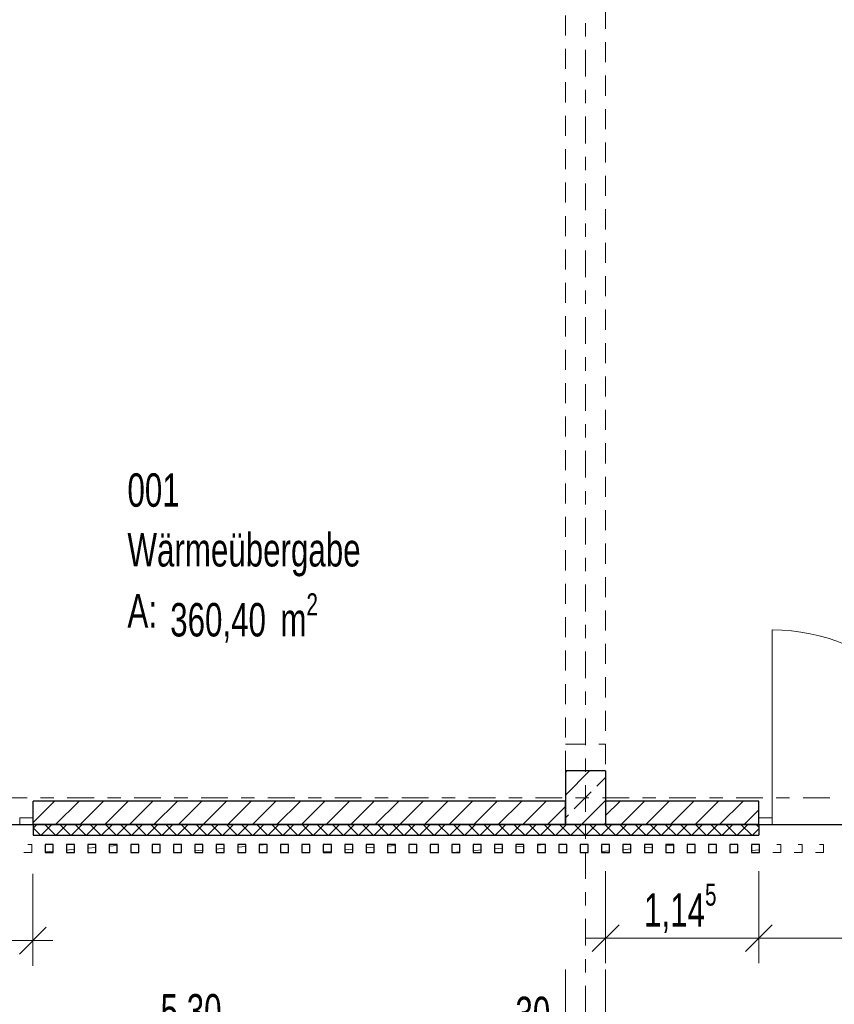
# Model space of a CAD drawing. Header units: metres. Extents: x -3.3 to 34.5, y -5.3 to 16.4.
# Tile 3 of 15: x 1.4 to 7.5, y -1.5 to 5.8. Entities that reach past the tile are written whole.
import ezdxf

# ---------------------------------------------------------------- set-up
doc = ezdxf.new("R2010")
doc.units = ezdxf.units.M
doc.header["$MEASUREMENT"] = 0
doc.set_wipeout_variables(frame=1)
for name, pattern in [('Raster', [0.4, 0.2, -0.1, 0, -0.1]), ('Untersicht', [0.2, 0.15, -0.05]), ('Wipeout_Contour', [1, 0, -1])]:
    doc.linetypes.add(name, pattern=pattern)
for name, color, linetype in [('Neubau_10 Fassade', 7, 'Continuous'), ('Neubau_10 Stütze', 7, 'Continuous'), ('Neubau_10 Wand Aussen', 7, 'Continuous'), ('Neubau_20 Decke Roh', 7, 'Continuous'), ('Neubau_20 Träger', 7, 'Continuous'), ('Neubau_80 Raum', 7, 'Continuous'), ('Neubau_86 Achsraster', 7, 'Continuous'), ('Neubau_93 1_100 Bemaßung', 7, 'Continuous')]:
    doc.layers.add(name, color=color, linetype=linetype)
doc.styles.add('ERSTELLTER_STIL_1', font='GOTHIC.TTF', dxfattribs={"width": 0.7})
doc.styles.add('ERSTELLTER_STIL_2', font='arial.ttf')
doc.dimstyles.new('ERSTELLTER_STIL__2', dxfattribs={"dimtxt": 0.25, "dimasz": 0.190285, "dimexe": 0.18, "dimexo": 0.5, "dimgap": 0, "dimtad": 1, "dimtih": 1, "dimtoh": 1, "dimzin": 0, "dimdsep": 46, "dimtxsty": 'ERSTELLTER_STIL_2', "dimblk": 'ARROWHEAD_6', "dimblk1": 'ARROWHEAD_6', "dimblk2": 'ARROWHEAD_6', "dimcen": 0.09, "dimclrd": 7, "dimclre": 7, "dimclrt": 7, "dimazin": 0, "dimtfac": 1, "dimtdec": 4, "dimtmove": 0, "dimatfit": 3, "dimfxl": 1, "dimtolj": 1, "dimtzin": 0, "dimarcsym": 0})
doc.dimstyles.new('ERSTELLTER_STIL__3', dxfattribs={"dimtxt": 0.25, "dimasz": 0.190285, "dimexe": 0.18, "dimexo": 0.5, "dimgap": 0, "dimtad": 1, "dimtih": 1, "dimtoh": 1, "dimzin": 0, "dimdsep": 46, "dimtxsty": 'ERSTELLTER_STIL_1', "dimblk": 'ARROWHEAD_6', "dimblk1": 'ARROWHEAD_6', "dimblk2": 'ARROWHEAD_6', "dimcen": 0.09, "dimclrd": 7, "dimclre": 7, "dimclrt": 7, "dimazin": 0, "dimtfac": 1, "dimtdec": 4, "dimtmove": 0, "dimatfit": 3, "dimfxl": 1, "dimtolj": 1, "dimtzin": 0, "dimarcsym": 0})
doc.dimstyles.new('ERSTELLTER_STIL__6', dxfattribs={"dimtxt": 0.25, "dimasz": 0.190285, "dimexe": 0.18, "dimexo": 0.5, "dimgap": 0, "dimtad": 1, "dimtih": 1, "dimtoh": 1, "dimzin": 0, "dimdsep": 46, "dimtxsty": 'ERSTELLTER_STIL_1', "dimblk": 'ARROWHEAD_6', "dimblk1": 'ARROWHEAD_6', "dimblk2": 'ARROWHEAD_6', "dimcen": 0.09, "dimclrd": 7, "dimclre": 7, "dimclrt": 7, "dimazin": 0, "dimtfac": 1, "dimtdec": 4, "dimtmove": 2, "dimatfit": 3, "dimfxl": 1, "dimtolj": 1, "dimtzin": 0, "dimarcsym": 0})
pattern_1 = [(45, (0, 0), (-0.091924, 0.091924), [])]
pattern_2 = [(5, (0, 0), (-0.007844, 0.0896575), [])]

# ---------------------------------------------------------------- blocks, each defined once
blk = doc.blocks.new('*D4')
at = {"layer": 'Neubau_93 1_100 Bemaßung', "color": 7, "linetype": 'Continuous', "lineweight": 13, "transparency": 16777216}
for p, q in [((0, 14.4379), (0, 15.1257)), ((5.6, 14.4379), (5.6, 15.1257)), ((0.1001, 15.038), (-0.1002, 14.8377)), ((5.7001, 15.038), (5.4998, 14.8377)), ((-0.1502, 14.9379), (0, 14.9379))]:
    blk.add_line(p, q, dxfattribs=at)
at = {"color": 254, "linetype": 'Wipeout_Contour', "lineweight": 0, "ltscale": 61.518519, "transparency": 16777216}
blk.add_wipeout([(2.4164, 14.9379), (3.1836, 14.9379), (3.1836, 15.2879), (2.4164, 15.2879)], dxfattribs=at).dxf.layer = 'Neubau_93 1_100 Bemaßung'
at = {"layer": 'Neubau_93 1_100 Bemaßung', "color": 7, "linetype": 'Continuous', "lineweight": 13, "transparency": 16777216}
blk.add_line((0, 14.9379), (5.6, 14.9379), dxfattribs=at)
at = {"layer": 'Neubau_93 1_100 Bemaßung', "color": 7, "lineweight": 13, "transparency": 16777216, "insert": (2.4664, 14.9879), "char_height": 0.25, "attachment_point": 7, "style": 'ERSTELLTER_STIL_2'}
blk.add_mtext('\\A1;5,60', dxfattribs=at)
blk = doc.blocks.new('ARROWHEAD_6')
at = {"color": 0, "linetype": 'Continuous', "lineweight": 0}
for p, q in [((-0.5, -0.5), (0.5, 0.5)), ((0, 0), (-1, 0))]:
    blk.add_line(p, q, dxfattribs=at)
blk = doc.blocks.new('*D5')
at = {"layer": 'Neubau_93 1_100 Bemaßung', "color": 7, "linetype": 'Continuous', "lineweight": 13, "transparency": 16777216}
for p, q in [((5.6, 14.4379), (5.6, 15.1257)), ((11.2, 14.4379), (11.2, 15.1257)), ((5.7001, 15.038), (5.4998, 14.8377)), ((11.3002, 15.038), (11.0998, 14.8377))]:
    blk.add_line(p, q, dxfattribs=at)
at = {"color": 254, "linetype": 'Wipeout_Contour', "lineweight": 0, "ltscale": 69.177086, "transparency": 16777216}
blk.add_wipeout([(8.0164, 14.9379), (8.7836, 14.9379), (8.7836, 15.2879), (8.0164, 15.2879)], dxfattribs=at).dxf.layer = 'Neubau_93 1_100 Bemaßung'
at = {"layer": 'Neubau_93 1_100 Bemaßung', "color": 7, "linetype": 'Continuous', "lineweight": 13, "transparency": 16777216}
blk.add_line((5.6, 14.9379), (11.2, 14.9379), dxfattribs=at)
at = {"layer": 'Neubau_93 1_100 Bemaßung', "color": 7, "lineweight": 13, "transparency": 16777216, "insert": (8.0664, 14.9879), "char_height": 0.25, "attachment_point": 7, "style": 'ERSTELLTER_STIL_2'}
blk.add_mtext('\\A1;5,60', dxfattribs=at)
blk = doc.blocks.new('*D8')
at = {"layer": 'Neubau_93 1_100 Bemaßung', "color": 7, "linetype": 'Continuous', "lineweight": 13, "transparency": 16777216}
for p, q in [((5.75, -1.2383), (5.75, -0.5505)), ((6.895, -1.2383), (6.895, -0.5505)), ((5.8502, -0.9504), (5.6499, -1.1507)), ((6.9952, -0.9504), (6.7949, -1.1507)), ((5.5998, -1.0505), (5.75, -1.0505)), ((5.75, -1.0505), (6.895, -1.0505))]:
    blk.add_line(p, q, dxfattribs=at)
at = {"layer": 'Neubau_93 1_100 Bemaßung', "color": 7, "lineweight": 13, "transparency": 16777216, "insert": (6.0377, -1.0383), "char_height": 0.25, "attachment_point": 7, "style": 'ERSTELLTER_STIL_1'}
blk.add_mtext('\\A1;1,14{\\H0.66x;\\S5^  ;}', dxfattribs=at)
blk = doc.blocks.new('*D9')
at = {"layer": 'Neubau_93 1_100 Bemaßung', "color": 7, "linetype": 'Continuous', "lineweight": 13, "transparency": 16777216}
for p, q in [((6.895, -1.2383), (6.895, -0.5505)), ((9.905, -1.2383), (9.905, -0.5505)), ((6.9952, -0.9504), (6.7949, -1.1507)), ((10.0052, -0.9504), (9.8049, -1.1507)), ((6.895, -1.0505), (9.905, -1.0505))]:
    blk.add_line(p, q, dxfattribs=at)
at = {"layer": 'Neubau_93 1_100 Bemaßung', "color": 7, "lineweight": 13, "transparency": 16777216, "insert": (8.1604, -1.0301), "char_height": 0.25, "attachment_point": 7, "style": 'ERSTELLTER_STIL_1'}
blk.add_mtext('\\A1;3,01', dxfattribs=at)
blk = doc.blocks.new('*D23')
at = {"layer": 'Neubau_93 1_100 Bemaßung', "color": 7, "linetype": 'Continuous', "lineweight": 13, "transparency": 16777216}
for p, q in [((0.3325, -1.2571), (0.3325, -0.5693)), ((1.4675, -1.2571), (1.4675, -0.5693)), ((0.4326, -0.9692), (0.2323, -1.1695)), ((1.3673, -1.1695), (1.5676, -0.9692)), ((0.3325, -1.0693), (1.4675, -1.0693)), ((1.4675, -1.0693), (1.6177, -1.0693))]:
    blk.add_line(p, q, dxfattribs=at)
at = {"layer": 'Neubau_93 1_100 Bemaßung', "color": 7, "lineweight": 13, "transparency": 16777216, "insert": (0.6152, -1.0571), "char_height": 0.25, "attachment_point": 7, "style": 'ERSTELLTER_STIL_1'}
blk.add_mtext('\\A1;1,13{\\H0.66x;\\S5^  ;}', dxfattribs=at)
blk = doc.blocks.new('*D37')
at = {"layer": 'Neubau_93 1_100 Bemaßung', "color": 7, "linetype": 'Continuous', "lineweight": 13, "transparency": 16777216}
for p, q in [((-0.15, -1.9734), (-0.15, -1.2856)), ((0.15, -1.9734), (0.15, -1.2856)), ((-0.0498, -1.6854), (-0.2501, -1.8857)), ((0.2501, -1.6854), (0.0498, -1.8857)), ((-0.3002, -1.7856), (-0.15, -1.7856)), ((-0.15, -1.7856), (0.15, -1.7856)), ((0.15, -1.7856), (5.45, -1.7856))]:
    blk.add_line(p, q, dxfattribs=at)
at = {"layer": 'Neubau_93 1_100 Bemaßung', "color": 7, "lineweight": 13, "transparency": 16777216, "insert": (-0.524, -1.742), "char_height": 0.25, "attachment_point": 7, "style": 'ERSTELLTER_STIL_1'}
blk.add_mtext('\\A1;30', dxfattribs=at)
blk = doc.blocks.new('*D38')
at = {"layer": 'Neubau_93 1_100 Bemaßung', "color": 7, "linetype": 'Continuous', "lineweight": 13, "transparency": 16777216}
for p, q in [((0.2501, -1.6854), (0.0498, -1.8857)), ((5.5502, -1.6854), (5.3499, -1.8857)), ((0.15, -1.7856), (5.45, -1.7856))]:
    blk.add_line(p, q, dxfattribs=at)
at = {"layer": 'Neubau_93 1_100 Bemaßung', "color": 7, "lineweight": 13, "transparency": 16777216, "char_height": 0.25, "attachment_point": 7, "style": 'ERSTELLTER_STIL_1'}
for s, insert in [('\\A1;5,30', (2.4235, -1.7652)), ('\\A1;30', (5.076, -1.742))]:
    blk.add_mtext(s, dxfattribs=dict(at, insert=insert))
blk = doc.blocks.new('*D39')
at = {"layer": 'Neubau_93 1_100 Bemaßung', "color": 7, "linetype": 'Continuous', "lineweight": 13, "transparency": 16777216}
for p, q in [((5.45, -1.9734), (5.45, -1.2856)), ((5.75, -1.9734), (5.75, -1.2856)), ((5.5502, -1.6854), (5.3499, -1.8857)), ((5.8502, -1.6854), (5.6498, -1.8857)), ((0.15, -1.7856), (5.45, -1.7856)), ((5.45, -1.7856), (5.75, -1.7856)), ((5.75, -1.7856), (11.05, -1.7856))]:
    blk.add_line(p, q, dxfattribs=at)
blk = doc.blocks.new('*D40')
at = {"layer": 'Neubau_93 1_100 Bemaßung', "color": 7, "linetype": 'Continuous', "lineweight": 13, "transparency": 16777216}
for p, q in [((5.8502, -1.6854), (5.6498, -1.8857)), ((11.1502, -1.6854), (10.9498, -1.8857)), ((5.75, -1.7856), (11.05, -1.7856))]:
    blk.add_line(p, q, dxfattribs=at)
at = {"layer": 'Neubau_93 1_100 Bemaßung', "color": 7, "lineweight": 13, "transparency": 16777216, "char_height": 0.25, "attachment_point": 7, "style": 'ERSTELLTER_STIL_1'}
for s, insert in [('\\A1;5,30', (8.1064, -1.7652)), ('\\A1;30', (10.676, -1.742))]:
    blk.add_mtext(s, dxfattribs=dict(at, insert=insert))
blk = doc.blocks.new('*D41')
at = {"layer": 'Neubau_93 1_100 Bemaßung', "color": 7, "linetype": 'Continuous', "lineweight": 13, "transparency": 16777216}
for p, q in [((11.05, -1.9734), (11.05, -1.2856)), ((11.35, -1.9734), (11.35, -1.2856)), ((11.1502, -1.6854), (10.9498, -1.8857)), ((11.4502, -1.6854), (11.2499, -1.8857)), ((5.75, -1.7856), (11.05, -1.7856)), ((11.05, -1.7856), (11.35, -1.7856)), ((11.35, -1.7856), (16.65, -1.7856))]:
    blk.add_line(p, q, dxfattribs=at)
blk = doc.blocks.new('*D56')
at = {"layer": 'Neubau_93 1_100 Bemaßung', "color": 7, "linetype": 'Continuous', "lineweight": 13, "transparency": 16777216}
for p, q in [((-0.15, -2.4712), (-0.15, -1.7834)), ((29.95, -2.4712), (29.95, -1.7834)), ((-0.0498, -2.1833), (-0.2501, -2.3836)), ((29.8499, -2.3836), (30.0502, -2.1833)), ((-0.3002, -2.2834), (-0.15, -2.2834)), ((-0.15, -2.2834), (29.95, -2.2834)), ((29.95, -2.2834), (30.1002, -2.2834))]:
    blk.add_line(p, q, dxfattribs=at)
at = {"layer": 'Neubau_93 1_100 Bemaßung', "color": 7, "lineweight": 13, "transparency": 16777216, "insert": (14.592, -2.2631), "char_height": 0.25, "attachment_point": 7, "style": 'ERSTELLTER_STIL_1'}
blk.add_mtext('\\A1;30,10', dxfattribs=at)

msp = doc.modelspace()

# ---------------------------------------------------------------- hatches: boundary and pattern name
at = {"layer": 'Neubau_10 Fassade', "linetype": 'Continuous', "lineweight": 0, "true_color": 0x000000}
h = msp.add_hatch(dxfattribs=at)
h.set_pattern_fill('DÄMMUNG_HART_1', color=18, style=0, pattern_type=2)
h.set_pattern_definition([(225, (0, 0), (-0.0565685, 0.0565685), []), (315, (0, 0), (0.0565685, 0.0565685), [])])
h.paths.add_polyline_path([(1.47, -0.2), (1.47, -0.28), (6.895, -0.28), (6.895, -0.2)])
h = msp.add_hatch(dxfattribs=at)
h.set_pattern_fill('HOLZ_VOLLHOLZ_LÄNGSHOLZ', color=18, style=0, pattern_type=2)
h.set_pattern_definition(pattern_2)
h.paths.add_polyline_path([(1.5597, -0.41), (1.6197, -0.41), (1.6197, -0.35), (1.5597, -0.35)])
h = msp.add_hatch(dxfattribs=at)
h.set_pattern_fill('HOLZ_VOLLHOLZ_LÄNGSHOLZ', color=18, style=0, pattern_type=2)
h.set_pattern_definition(pattern_2)
h.paths.add_polyline_path([(1.7197, -0.41), (1.7797, -0.41), (1.7797, -0.35), (1.7197, -0.35)])
h = msp.add_hatch(dxfattribs=at)
h.set_pattern_fill('HOLZ_VOLLHOLZ_LÄNGSHOLZ', color=18, style=0, pattern_type=2)
h.set_pattern_definition(pattern_2)
h.paths.add_polyline_path([(1.8797, -0.41), (1.9397, -0.41), (1.9397, -0.35), (1.8797, -0.35)])
h = msp.add_hatch(dxfattribs=at)
h.set_pattern_fill('HOLZ_VOLLHOLZ_LÄNGSHOLZ', color=18, style=0, pattern_type=2)
h.set_pattern_definition(pattern_2)
h.paths.add_polyline_path([(2.0397, -0.41), (2.0997, -0.41), (2.0997, -0.35), (2.0397, -0.35)])
h = msp.add_hatch(dxfattribs=at)
h.set_pattern_fill('HOLZ_VOLLHOLZ_LÄNGSHOLZ', color=18, style=0, pattern_type=2)
h.set_pattern_definition(pattern_2)
h.paths.add_polyline_path([(2.1997, -0.41), (2.2597, -0.41), (2.2597, -0.35), (2.1997, -0.35)])
h = msp.add_hatch(dxfattribs=at)
h.set_pattern_fill('HOLZ_VOLLHOLZ_LÄNGSHOLZ', color=18, style=0, pattern_type=2)
h.set_pattern_definition(pattern_2)
h.paths.add_polyline_path([(2.3597, -0.41), (2.4197, -0.41), (2.4197, -0.35), (2.3597, -0.35)])
h = msp.add_hatch(dxfattribs=at)
h.set_pattern_fill('HOLZ_VOLLHOLZ_LÄNGSHOLZ', color=18, style=0, pattern_type=2)
h.set_pattern_definition(pattern_2)
h.paths.add_polyline_path([(2.5197, -0.41), (2.5797, -0.41), (2.5797, -0.35), (2.5197, -0.35)])
h = msp.add_hatch(dxfattribs=at)
h.set_pattern_fill('HOLZ_VOLLHOLZ_LÄNGSHOLZ', color=18, style=0, pattern_type=2)
h.set_pattern_definition(pattern_2)
h.paths.add_polyline_path([(2.6797, -0.41), (2.7397, -0.41), (2.7397, -0.35), (2.6797, -0.35)])
h = msp.add_hatch(dxfattribs=at)
h.set_pattern_fill('HOLZ_VOLLHOLZ_LÄNGSHOLZ', color=18, style=0, pattern_type=2)
h.set_pattern_definition(pattern_2)
h.paths.add_polyline_path([(2.8397, -0.41), (2.8997, -0.41), (2.8997, -0.35), (2.8397, -0.35)])
h = msp.add_hatch(dxfattribs=at)
h.set_pattern_fill('HOLZ_VOLLHOLZ_LÄNGSHOLZ', color=18, style=0, pattern_type=2)
h.set_pattern_definition(pattern_2)
h.paths.add_polyline_path([(2.9997, -0.41), (3.0597, -0.41), (3.0597, -0.35), (2.9997, -0.35)])
h = msp.add_hatch(dxfattribs=at)
h.set_pattern_fill('HOLZ_VOLLHOLZ_LÄNGSHOLZ', color=18, style=0, pattern_type=2)
h.set_pattern_definition(pattern_2)
h.paths.add_polyline_path([(3.1597, -0.41), (3.2197, -0.41), (3.2197, -0.35), (3.1597, -0.35)])
h = msp.add_hatch(dxfattribs=at)
h.set_pattern_fill('HOLZ_VOLLHOLZ_LÄNGSHOLZ', color=18, style=0, pattern_type=2)
h.set_pattern_definition(pattern_2)
h.paths.add_polyline_path([(3.3197, -0.41), (3.3797, -0.41), (3.3797, -0.35), (3.3197, -0.35)])
h = msp.add_hatch(dxfattribs=at)
h.set_pattern_fill('HOLZ_VOLLHOLZ_LÄNGSHOLZ', color=18, style=0, pattern_type=2)
h.set_pattern_definition(pattern_2)
h.paths.add_polyline_path([(3.4797, -0.41), (3.5397, -0.41), (3.5397, -0.35), (3.4797, -0.35)])
h = msp.add_hatch(dxfattribs=at)
h.set_pattern_fill('HOLZ_VOLLHOLZ_LÄNGSHOLZ', color=18, style=0, pattern_type=2)
h.set_pattern_definition(pattern_2)
h.paths.add_polyline_path([(3.6397, -0.41), (3.6997, -0.41), (3.6997, -0.35), (3.6397, -0.35)])
h = msp.add_hatch(dxfattribs=at)
h.set_pattern_fill('HOLZ_VOLLHOLZ_LÄNGSHOLZ', color=18, style=0, pattern_type=2)
h.set_pattern_definition(pattern_2)
h.paths.add_polyline_path([(3.7997, -0.41), (3.8597, -0.41), (3.8597, -0.35), (3.7997, -0.35)])
h = msp.add_hatch(dxfattribs=at)
h.set_pattern_fill('HOLZ_VOLLHOLZ_LÄNGSHOLZ', color=18, style=0, pattern_type=2)
h.set_pattern_definition(pattern_2)
h.paths.add_polyline_path([(3.9597, -0.41), (4.0197, -0.41), (4.0197, -0.35), (3.9597, -0.35)])
h = msp.add_hatch(dxfattribs=at)
h.set_pattern_fill('HOLZ_VOLLHOLZ_LÄNGSHOLZ', color=18, style=0, pattern_type=2)
h.set_pattern_definition(pattern_2)
h.paths.add_polyline_path([(4.1197, -0.41), (4.1797, -0.41), (4.1797, -0.35), (4.1197, -0.35)])
h = msp.add_hatch(dxfattribs=at)
h.set_pattern_fill('HOLZ_VOLLHOLZ_LÄNGSHOLZ', color=18, style=0, pattern_type=2)
h.set_pattern_definition(pattern_2)
h.paths.add_polyline_path([(4.2797, -0.41), (4.3397, -0.41), (4.3397, -0.35), (4.2797, -0.35)])
h = msp.add_hatch(dxfattribs=at)
h.set_pattern_fill('HOLZ_VOLLHOLZ_LÄNGSHOLZ', color=18, style=0, pattern_type=2)
h.set_pattern_definition(pattern_2)
h.paths.add_polyline_path([(4.4397, -0.41), (4.4997, -0.41), (4.4997, -0.35), (4.4397, -0.35)])
h = msp.add_hatch(dxfattribs=at)
h.set_pattern_fill('HOLZ_VOLLHOLZ_LÄNGSHOLZ', color=18, style=0, pattern_type=2)
h.set_pattern_definition(pattern_2)
h.paths.add_polyline_path([(4.5997, -0.41), (4.6597, -0.41), (4.6597, -0.35), (4.5997, -0.35)])
h = msp.add_hatch(dxfattribs=at)
h.set_pattern_fill('HOLZ_VOLLHOLZ_LÄNGSHOLZ', color=18, style=0, pattern_type=2)
h.set_pattern_definition(pattern_2)
h.paths.add_polyline_path([(4.7597, -0.41), (4.8197, -0.41), (4.8197, -0.35), (4.7597, -0.35)])
h = msp.add_hatch(dxfattribs=at)
h.set_pattern_fill('HOLZ_VOLLHOLZ_LÄNGSHOLZ', color=18, style=0, pattern_type=2)
h.set_pattern_definition(pattern_2)
h.paths.add_polyline_path([(4.9197, -0.41), (4.9797, -0.41), (4.9797, -0.35), (4.9197, -0.35)])
h = msp.add_hatch(dxfattribs=at)
h.set_pattern_fill('HOLZ_VOLLHOLZ_LÄNGSHOLZ', color=18, style=0, pattern_type=2)
h.set_pattern_definition(pattern_2)
h.paths.add_polyline_path([(5.0797, -0.41), (5.1397, -0.41), (5.1397, -0.35), (5.0797, -0.35)])
h = msp.add_hatch(dxfattribs=at)
h.set_pattern_fill('HOLZ_VOLLHOLZ_LÄNGSHOLZ', color=18, style=0, pattern_type=2)
h.set_pattern_definition(pattern_2)
h.paths.add_polyline_path([(5.2397, -0.41), (5.2997, -0.41), (5.2997, -0.35), (5.2397, -0.35)])
h = msp.add_hatch(dxfattribs=at)
h.set_pattern_fill('HOLZ_VOLLHOLZ_LÄNGSHOLZ', color=18, style=0, pattern_type=2)
h.set_pattern_definition(pattern_2)
h.paths.add_polyline_path([(5.3997, -0.41), (5.4597, -0.41), (5.4597, -0.35), (5.3997, -0.35)])
h = msp.add_hatch(dxfattribs=at)
h.set_pattern_fill('HOLZ_VOLLHOLZ_LÄNGSHOLZ', color=18, style=0, pattern_type=2)
h.set_pattern_definition(pattern_2)
h.paths.add_polyline_path([(5.5597, -0.41), (5.6197, -0.41), (5.6197, -0.35), (5.5597, -0.35)])
h = msp.add_hatch(dxfattribs=at)
h.set_pattern_fill('HOLZ_VOLLHOLZ_LÄNGSHOLZ', color=18, style=0, pattern_type=2)
h.set_pattern_definition(pattern_2)
h.paths.add_polyline_path([(5.7197, -0.41), (5.7797, -0.41), (5.7797, -0.35), (5.7197, -0.35)])
h = msp.add_hatch(dxfattribs=at)
h.set_pattern_fill('HOLZ_VOLLHOLZ_LÄNGSHOLZ', color=18, style=0, pattern_type=2)
h.set_pattern_definition(pattern_2)
h.paths.add_polyline_path([(5.8797, -0.41), (5.9397, -0.41), (5.9397, -0.35), (5.8797, -0.35)])
h = msp.add_hatch(dxfattribs=at)
h.set_pattern_fill('HOLZ_VOLLHOLZ_LÄNGSHOLZ', color=18, style=0, pattern_type=2)
h.set_pattern_definition(pattern_2)
h.paths.add_polyline_path([(6.0397, -0.41), (6.0997, -0.41), (6.0997, -0.35), (6.0397, -0.35)])
h = msp.add_hatch(dxfattribs=at)
h.set_pattern_fill('HOLZ_VOLLHOLZ_LÄNGSHOLZ', color=18, style=0, pattern_type=2)
h.set_pattern_definition(pattern_2)
h.paths.add_polyline_path([(6.1997, -0.41), (6.2597, -0.41), (6.2597, -0.35), (6.1997, -0.35)])
h = msp.add_hatch(dxfattribs=at)
h.set_pattern_fill('HOLZ_VOLLHOLZ_LÄNGSHOLZ', color=18, style=0, pattern_type=2)
h.set_pattern_definition(pattern_2)
h.paths.add_polyline_path([(6.3597, -0.41), (6.4197, -0.41), (6.4197, -0.35), (6.3597, -0.35)])
h = msp.add_hatch(dxfattribs=at)
h.set_pattern_fill('HOLZ_VOLLHOLZ_LÄNGSHOLZ', color=18, style=0, pattern_type=2)
h.set_pattern_definition(pattern_2)
h.paths.add_polyline_path([(6.5197, -0.41), (6.5797, -0.41), (6.5797, -0.35), (6.5197, -0.35)])
h = msp.add_hatch(dxfattribs=at)
h.set_pattern_fill('HOLZ_VOLLHOLZ_LÄNGSHOLZ', color=18, style=0, pattern_type=2)
h.set_pattern_definition(pattern_2)
h.paths.add_polyline_path([(6.6797, -0.41), (6.7397, -0.41), (6.7397, -0.35), (6.6797, -0.35)])
h = msp.add_hatch(dxfattribs=at)
h.set_pattern_fill('HOLZ_VOLLHOLZ_LÄNGSHOLZ', color=18, style=0, pattern_type=2)
h.set_pattern_definition(pattern_2)
h.paths.add_polyline_path([(6.8397, -0.41), (6.8997, -0.41), (6.8997, -0.35), (6.8397, -0.35)])
at = {"layer": 'Neubau_10 Stütze', "linetype": 'Continuous', "lineweight": 0, "true_color": 0x000000}
h = msp.add_hatch(dxfattribs=at)
h.set_pattern_fill('BETON_STAHLBETON', color=18, style=0, pattern_type=2)
h.set_pattern_definition([(45, (0, 0), (-0.169706, 0.169706), []), (45, (-0.08485, 0.08485), (-0.169706, 0.169706), [0.18, -0.06])])
h.paths.add_polyline_path([(5.75, -0.2), (5.75, 0.2), (5.45, 0.2), (5.45, -0.2)])
at = {"layer": 'Neubau_10 Wand Aussen', "linetype": 'Continuous', "lineweight": 0, "true_color": 0x000000}
h = msp.add_hatch(dxfattribs=at)
h.set_pattern_fill('MW_KALKSANDSTEIN', color=18, style=0, pattern_type=2)
h.set_pattern_definition(pattern_1)
h.paths.add_polyline_path([(1.47, -0.2), (5.45, -0.2), (5.45, -0.025), (1.47, -0.025)])
h = msp.add_hatch(dxfattribs=at)
h.set_pattern_fill('MW_KALKSANDSTEIN', color=18, style=0, pattern_type=2)
h.set_pattern_definition(pattern_1)
h.paths.add_polyline_path([(5.75, -0.2), (6.895, -0.2), (6.895, -0.025), (5.75, -0.025)])

# ---------------------------------------------------------------- linework, layer by layer
at = {"layer": 'Neubau_10 Fassade', "color": 7, "linetype": 'Continuous', "lineweight": 25}
for p, q in [((1.47, -0.2), (1.47, -0.28)), ((1.47, -0.2), (1.47, -0.28)), ((6.895, -0.2), (6.895, -0.28)), ((6.895, -0.2), (6.895, -0.28))]:
    msp.add_line(p, q, dxfattribs=at)
at = {"layer": 'Neubau_10 Fassade', "color": 7, "linetype": 'Continuous', "lineweight": 25, "flags": 128}
for points in [[(6.895, -0.2), (1.47, -0.2)], [(1.47, -0.28), (6.895, -0.28)]]:
    msp.add_lwpolyline(points, dxfattribs=at)
at = {"layer": 'Neubau_10 Fassade', "color": 7, "linetype": 'Untersicht', "lineweight": 18, "flags": 128}
for points in [[(1.3997, -0.41), (1.4597, -0.41), (1.4597, -0.35), (1.3997, -0.35)], [(6.9997, -0.41), (7.0597, -0.41), (7.0597, -0.35), (6.9997, -0.35)], [(7.1597, -0.41), (7.2197, -0.41), (7.2197, -0.35), (7.1597, -0.35)], [(7.3197, -0.41), (7.3797, -0.41), (7.3797, -0.35), (7.3197, -0.35)]]:
    msp.add_lwpolyline(points, close=True, dxfattribs=at)
at = {"layer": 'Neubau_10 Fassade', "color": 7, "linetype": 'Continuous', "lineweight": 25, "flags": 128}
for points in [[(1.5597, -0.41), (1.6197, -0.41), (1.6197, -0.35), (1.5597, -0.35)], [(1.7197, -0.41), (1.7797, -0.41), (1.7797, -0.35), (1.7197, -0.35)], [(1.8797, -0.41), (1.9397, -0.41), (1.9397, -0.35), (1.8797, -0.35)], [(2.0397, -0.41), (2.0997, -0.41), (2.0997, -0.35), (2.0397, -0.35)], [(2.1997, -0.41), (2.2597, -0.41), (2.2597, -0.35), (2.1997, -0.35)], [(2.3597, -0.41), (2.4197, -0.41), (2.4197, -0.35), (2.3597, -0.35)], [(2.5197, -0.41), (2.5797, -0.41), (2.5797, -0.35), (2.5197, -0.35)], [(2.6797, -0.41), (2.7397, -0.41), (2.7397, -0.35), (2.6797, -0.35)], [(2.8397, -0.41), (2.8997, -0.41), (2.8997, -0.35), (2.8397, -0.35)], [(2.9997, -0.41), (3.0597, -0.41), (3.0597, -0.35), (2.9997, -0.35)], [(3.1597, -0.41), (3.2197, -0.41), (3.2197, -0.35), (3.1597, -0.35)], [(3.3197, -0.41), (3.3797, -0.41), (3.3797, -0.35), (3.3197, -0.35)], [(3.4797, -0.41), (3.5397, -0.41), (3.5397, -0.35), (3.4797, -0.35)], [(3.6397, -0.41), (3.6997, -0.41), (3.6997, -0.35), (3.6397, -0.35)], [(3.7997, -0.41), (3.8597, -0.41), (3.8597, -0.35), (3.7997, -0.35)], [(3.9597, -0.41), (4.0197, -0.41), (4.0197, -0.35), (3.9597, -0.35)], [(4.1197, -0.41), (4.1797, -0.41), (4.1797, -0.35), (4.1197, -0.35)], [(4.2797, -0.41), (4.3397, -0.41), (4.3397, -0.35), (4.2797, -0.35)], [(4.4397, -0.41), (4.4997, -0.41), (4.4997, -0.35), (4.4397, -0.35)], [(4.5997, -0.41), (4.6597, -0.41), (4.6597, -0.35), (4.5997, -0.35)], [(4.7597, -0.41), (4.8197, -0.41), (4.8197, -0.35), (4.7597, -0.35)], [(4.9197, -0.41), (4.9797, -0.41), (4.9797, -0.35), (4.9197, -0.35)], [(5.0797, -0.41), (5.1397, -0.41), (5.1397, -0.35), (5.0797, -0.35)], [(5.2397, -0.41), (5.2997, -0.41), (5.2997, -0.35), (5.2397, -0.35)], [(5.3997, -0.41), (5.4597, -0.41), (5.4597, -0.35), (5.3997, -0.35)], [(5.5597, -0.41), (5.6197, -0.41), (5.6197, -0.35), (5.5597, -0.35)], [(5.7197, -0.41), (5.7797, -0.41), (5.7797, -0.35), (5.7197, -0.35)], [(5.8797, -0.41), (5.9397, -0.41), (5.9397, -0.35), (5.8797, -0.35)], [(6.0397, -0.41), (6.0997, -0.41), (6.0997, -0.35), (6.0397, -0.35)], [(6.1997, -0.41), (6.2597, -0.41), (6.2597, -0.35), (6.1997, -0.35)], [(6.3597, -0.41), (6.4197, -0.41), (6.4197, -0.35), (6.3597, -0.35)], [(6.5197, -0.41), (6.5797, -0.41), (6.5797, -0.35), (6.5197, -0.35)], [(6.6797, -0.41), (6.7397, -0.41), (6.7397, -0.35), (6.6797, -0.35)], [(6.8397, -0.41), (6.8997, -0.41), (6.8997, -0.35), (6.8397, -0.35)]]:
    msp.add_lwpolyline(points, close=True, dxfattribs=at)
at = {"layer": 'Neubau_10 Stütze', "color": 7, "linetype": 'Continuous', "lineweight": 25}
for p, q in [((5.45, 0.2), (5.45, -0.2)), ((5.75, 0.2), (5.45, 0.2)), ((5.75, 0.2), (5.75, -0.2)), ((5.75, -0.2), (5.45, -0.2))]:
    msp.add_line(p, q, dxfattribs=at)
at = {"layer": 'Neubau_10 Stütze', "color": 7, "linetype": 'Untersicht', "lineweight": 18, "flags": 128}
for points in [[(5.45, 0.2), (5.45, 0.4)], [(5.45, 0.4), (5.75, 0.4)], [(5.75, 0.4), (5.75, 0.2)], [(5.45, 0.2), (5.45, -0.2)], [(5.75, 0.2), (5.45, 0.2)], [(5.75, -0.2), (5.75, 0.2)], [(5.45, -0.2), (5.75, -0.2)]]:
    msp.add_lwpolyline(points, dxfattribs=at)
at = {"layer": 'Neubau_10 Wand Aussen', "color": 7, "linetype": 'Continuous', "lineweight": 18}
for p, q in [((6.995, -0.15), (6.995, 1.255)), ((1.47, -0.15), (1.37, -0.15)), ((1.37, -0.15), (1.37, -0.2)), ((1.37, -0.2), (1.47, -0.2)), ((1.47, -0.2), (1.47, -0.15)), ((6.995, -0.15), (6.895, -0.15)), ((6.895, -0.15), (6.895, -0.2)), ((6.895, -0.2), (6.995, -0.2)), ((6.995, -0.2), (6.995, -0.15))]:
    msp.add_line(p, q, dxfattribs=at)
at = {"layer": 'Neubau_10 Wand Aussen', "color": 7, "linetype": 'Continuous', "lineweight": 25}
for p, q in [((1.47, -0.15), (1.47, -0.025)), ((1.47, -0.15), (1.47, -0.025)), ((6.895, -0.15), (6.895, -0.025)), ((6.895, -0.15), (6.895, -0.025)), ((1.47, -0.2), (1.47, -0.15)), ((1.47, -0.2), (1.47, -0.15)), ((1.47, -0.2), (1.47, -0.15)), ((6.895, -0.2), (6.895, -0.15)), ((6.895, -0.2), (6.895, -0.15)), ((6.895, -0.2), (6.895, -0.15))]:
    msp.add_line(p, q, dxfattribs=at)
at = {"layer": 'Neubau_10 Wand Aussen', "color": 7, "linetype": 'Continuous', "lineweight": 25, "flags": 128}
for points in [[(5.45, -0.025), (1.47, -0.025)], [(5.45, -0.2), (5.45, -0.025)], [(6.895, -0.025), (5.75, -0.025)], [(5.75, -0.025), (5.75, -0.2)], [(1.47, -0.2), (5.45, -0.2)], [(5.75, -0.2), (6.895, -0.2)]]:
    msp.add_lwpolyline(points, dxfattribs=at)
at = {"layer": 'Neubau_10 Wand Aussen', "color": 7, "linetype": 'Continuous', "lineweight": 13}
msp.add_arc((6.995, -0.15), 1.405, 0, 90, dxfattribs=at)
at = {"layer": 'Neubau_20 Decke Roh', "color": 7, "linetype": 'Continuous', "lineweight": 25, "flags": 128}
msp.add_lwpolyline([(-0.15, -0.2), (29.95, -0.2), (29.95, 13.4), (-0.15, 13.4)], close=True, dxfattribs=at)
at = {"layer": 'Neubau_20 Träger', "color": 7, "linetype": 'Untersicht', "lineweight": 13, "flags": 128}
for points in [[(5.45, 0.2), (5.45, 6.4)], [(5.75, 6.4), (5.75, 0.2)], [(5.75, 0.2), (5.45, 0.2)]]:
    msp.add_lwpolyline(points, dxfattribs=at)
at = {"layer": 'Neubau_86 Achsraster', "color": 7, "linetype": 'Raster', "lineweight": 13}
for p, q in [((5.6, 14.5933), (5.6, -3.6067)), ((-1.2743, 0), (33.5257, 0))]:
    msp.add_line(p, q, dxfattribs=at)

# ---------------------------------------------------------------- texts
at = {"layer": 'Neubau_80 Raum', "color": 7, "lineweight": 13, "char_height": 0.25, "attachment_point": 1, "style": 'ERSTELLTER_STIL_1'}
for s, insert in [('\\pt0;', (2.5863, 2.5188)), ('\\A1;\\pt0;001', (2.1755, 2.4257)), ('\\pt0;', (4.2658, 2.0702)), ('\\A1;\\pt0;Wärmeübergabe', (2.1755, 1.9789)), ('\\A1;\\pt0;A: ', (2.1755, 1.5223)), ('\\A1;\\pt0,0.1;360,40{\\H0.66x;\\S^  ;} m{\\H0.66x;\\S2^  ;}', (2.4951, 1.5286))]:
    msp.add_mtext(s, dxfattribs=dict(at, insert=insert))

# ---------------------------------------------------------------- next in the draw order: dimensions: what is measured, and where the dimension line sits
at = {"layer": 'Neubau_93 1_100 Bemaßung', "color": 7, "linetype": 'Continuous', "lineweight": 13}
dim = msp.add_linear_dim(base=(5.6, 14.9379), p1=(0, -3.6067), p2=(5.6, -3.6067), dimstyle='ERSTELLTER_STIL__2', dxfattribs=at)
dim.commit()
dim.dimension.update_dxf_attribs({"geometry": '*D4', "text_midpoint": (2.79, 15.1129), "dimtype": 160})

# ---------------------------------------------------------------- next in the draw order: dimensions: what is measured, and where the dimension line sits
for base, p1, p2, dimstyle, picture, middle in [((11.2, 14.9379), (5.6, -3.6067), (11.2, -3.6067), 'ERSTELLTER_STIL__2', '*D5', (8.39, 15.1129)), ((0.15, -1.7856), (-0.15, 5.6646), (0.15, 5.6646), 'ERSTELLTER_STIL__3', '*D37', (-0.3337, -1.6106)), ((1.4675, -1.0693030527), (0.3325, -0.2), (1.4675, -0.2), 'ERSTELLTER_STIL__3', '*D23', (1.2754502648, -0.8943030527))]:
    dim = msp.add_linear_dim(base=base, p1=p1, p2=p2, dimstyle=dimstyle, dxfattribs=at)
    dim.commit()
    dim.dimension.update_dxf_attribs({"geometry": picture, "text_midpoint": middle, "dimtype": 160})

# ---------------------------------------------------------------- next in the draw order: dimensions: what is measured, and where the dimension line sits
for base, p1, p2, dimstyle, picture, middle in [((6.895, -1.0505041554), (5.75, 5.8065204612), (6.895, 5.8065204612), 'ERSTELLTER_STIL__3', '*D8', (6.6979502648, -0.8755041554)), ((9.905, -1.0505), (6.895, 5.8065), (9.905, 5.8065), 'ERSTELLTER_STIL__3', '*D9', (8.4841, -0.8755)), ((5.45, -1.7856), (0.15, 5.6646), (5.45, 5.6646), 'ERSTELLTER_STIL__3', '*D38', (2.7471, -1.6106)), ((5.75, -1.7856), (5.45, 5.6646), (5.75, 5.6646), 'ERSTELLTER_STIL__3', '*D39', (5.2663, -1.6106)), ((11.05, -1.7856), (5.75, 5.6646), (11.05, 5.6646), 'ERSTELLTER_STIL__6', '*D40', (8.43, -1.6106)), ((11.35, -1.7856), (11.05, 5.6646), (11.35, 5.6646), 'ERSTELLTER_STIL__3', '*D41', (10.8663, -1.6106)), ((29.95, -2.2834), (-0.15, -0.2), (29.95, -0.2), 'ERSTELLTER_STIL__3', '*D56', (15.0107, -2.1084))]:
    dim = msp.add_linear_dim(base=base, p1=p1, p2=p2, dimstyle=dimstyle, dxfattribs=at)
    dim.commit()
    dim.dimension.update_dxf_attribs({"geometry": picture, "text_midpoint": middle, "dimtype": 160})

doc.saveas('drawing.dxf')
